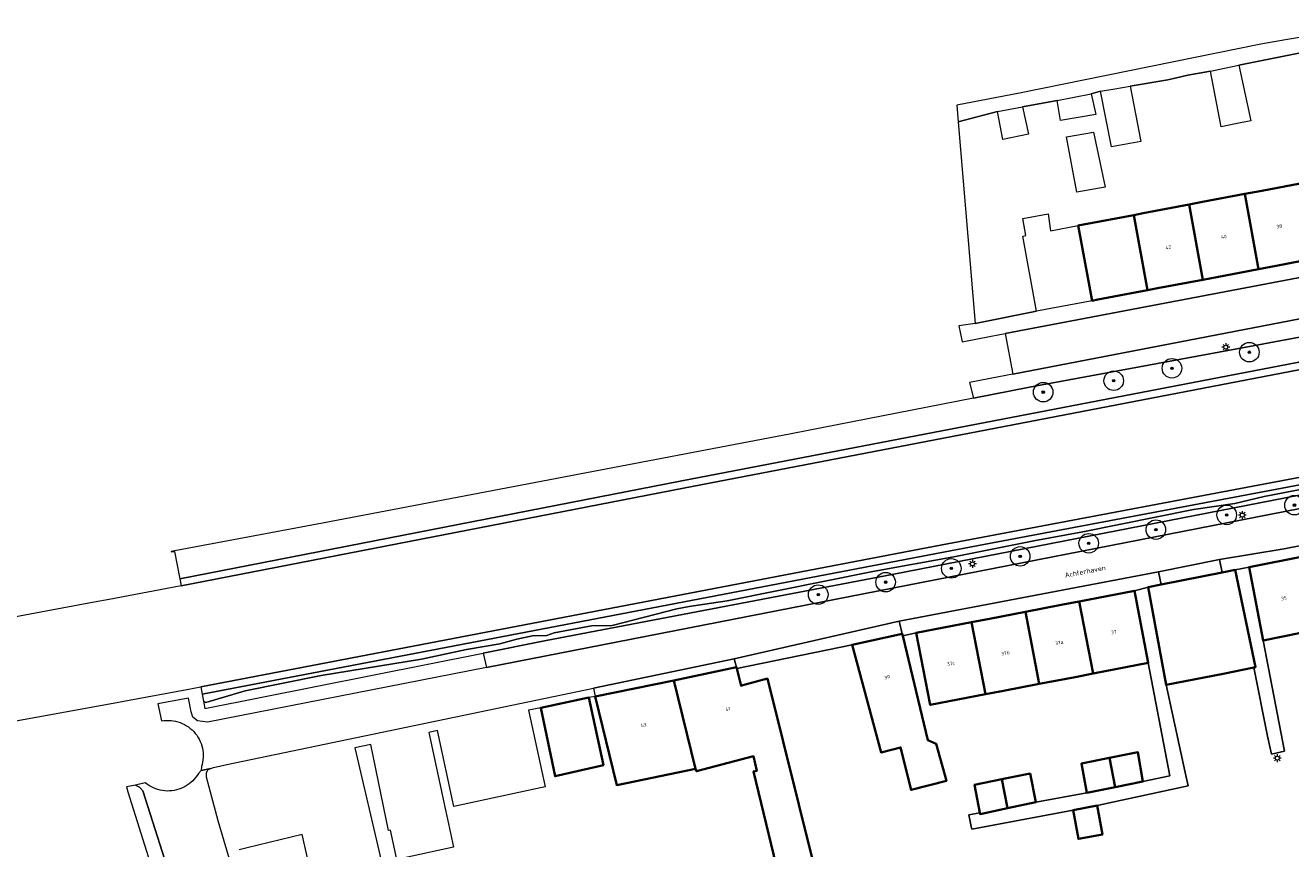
# Model space of a CAD drawing. Header units: metres. Extents: x 131489 to 134032, y 502353 to 503606.
# Tile 25 of 90: x 132337 to 132467, y 502948 to 503033. Entities that reach past the tile are written whole.
import ezdxf
from ezdxf.enums import TextEntityAlignment as Align

# ---------------------------------------------------------------- set-up
doc = ezdxf.new("R2010")
doc.units = ezdxf.units.M
for name, color, linetype, lineweight in [('B-WE-GR-BOOM-S', 92, 'Continuous', 25), ('B-WE-KL-ET_LS_OV_LICHTMAST-S', 190, 'Continuous', 25), ('B-WE-OG-BEBOUWING-GV', 7, 'Continuous', 35), ('B-WE-OG-BEBOUWING-T18', 1, 'Continuous', 18), ('B-WE-OG-TERREIN_CULTUURSCHEIDING-GV', 7, 'Continuous', 18), ('B-WE-OG-TERREIN_ERF-GV', 7, 'Continuous', 18), ('B-WE-OG-TOPOGRAFIE-T18', 1, 'Continuous', 18), ('B-WE-OG-WATER_SLOOT-GV', 120, 'Continuous', 18), ('B-WE-VH-VERHARDING_BETONSTRAATSTEEN-GV', 252, 'Continuous', 18), ('B-WE-VH-VERHARDING_STRAATBAKSTEEN-GV', 252, 'Continuous', 18), ('B-WE-VH-VERHARDING_TEGEL-GV', 252, 'Continuous', 18)]:
    doc.layers.add(name, color=color, linetype=linetype, lineweight=lineweight)
doc.styles.add('NLCS-ISO-M200-T18', font='NLCS-ISO.ttf', dxfattribs={"height": 0.36})
doc.styles.add('NLCS-ISO-M200-T25', font='NLCS-ISO.ttf', dxfattribs={"height": 0.5})

# ---------------------------------------------------------------- blocks, each defined once
blk = doc.blocks.new('SKL-ET_OV_LICHTMAST-SO')
at = {"color": 0, "linetype": 'ByBlock', "lineweight": 18}
for points in [[(-1.25, 0), (-2, 0)], [(-1.41, 1.41), (-0.88, 0.88)], [(0, 2), (0, 1.25)], [(0.88, 0.88), (1.41, 1.41)], [(2, 0), (1.25, 0)], [(-1.41, -1.41), (-0.88, -0.88)], [(0, -1.25), (0, -2)], [(0.88, -0.88), (1.41, -1.41)]]:
    blk.add_lwpolyline(points, dxfattribs=at)
blk.add_circle((0, 0), 1, dxfattribs=at)
blk = doc.blocks.new('SGR-BOOM_01-SO')
at = {"linetype": 'ByBlock', "lineweight": 18}
h = blk.add_hatch(color=0, dxfattribs=at)
h.dxf.hatch_style = 1
edge = h.paths.add_edge_path()
edge.add_arc((0, 0), 0.25, 0, 360)
at = {"color": 0, "linetype": 'ByBlock', "lineweight": 18}
for radius in [2, 0.25]:
    blk.add_circle((0, 0), radius, dxfattribs=at)

msp = doc.modelspace()

# ---------------------------------------------------------------- linework, layer by layer
at = {"layer": 'B-WE-OG-BEBOUWING-GV', "flags": 128}
for points in [[(132467.935, 503016.509), (132464.026, 503015.767), (132462.259, 503015.431), (132463.664, 503007.735), (132465.485, 503008.081), (132469.339, 503008.812)], [(132450.908, 503013.276), (132452.312, 503005.581), (132453.321, 503005.772), (132457.988, 503006.658), (132456.583, 503014.354), (132451.862, 503013.457)], [(132456.583, 503014.354), (132457.988, 503006.658), (132459.403, 503006.926), (132463.664, 503007.735), (132462.259, 503015.431), (132457.944, 503014.612)], [(132450.908, 503013.276), (132445.78, 503012.301), (132445.233, 503012.197), (132446.637, 503004.504), (132447.239, 503004.618), (132452.312, 503005.581)], [(132469.859, 502970.883), (132468.392, 502978.349), (132462.712, 502977.233), (132464.149, 502969.732)], [(132461.28, 502976.957), (132459.957, 502976.692), (132453.708, 502975.443), (132452.384, 502975.178), (132454.237, 502965.181), (132460.065, 502966.296), (132463.204, 502966.962), (132463.381, 502966.993)], [(132445.331, 502973.719), (132446.746, 502966.339), (132452.395, 502967.425), (132450.983, 502974.81)], [(132445.331, 502973.719), (132443.473, 502973.361), (132439.816, 502972.655), (132441.235, 502965.279), (132444.897, 502965.983), (132446.746, 502966.339)], [(132428.649, 502970.5), (132430.077, 502963.132), (132435.723, 502964.218), (132434.301, 502971.591)], [(132435.723, 502964.218), (132437.582, 502964.576), (132441.235, 502965.279), (132439.816, 502972.655), (132436.159, 502971.949), (132434.301, 502971.591)], [(132427.217, 502970.392), (132422.077, 502969.29), (132425.074, 502958.247), (132427.046, 502958.777), (132428.12, 502954.425), (132431.733, 502955.362), (132430.694, 502959.126), (132429.827, 502959.524), (132427.263, 502970.201)], [(132410.278, 502966.844), (132410.244, 502966.977), (132403.842, 502965.612), (132406.059, 502956.592), (132406.146, 502956.338), (132411.983, 502957.872), (132412.321, 502956.39), (132412.003, 502956.327), (132414.597, 502945.61), (132418.243, 502946.483), (132413.413, 502965.825), (132410.911, 502965.148), (132410.718, 502965.096)], [(132395.802, 502964), (132397.989, 502954.916), (132406.059, 502956.592), (132403.842, 502965.612)], [(132395.145, 502963.873), (132390.217, 502962.821), (132391.686, 502955.818), (132396.624, 502956.968)], [(132448.424, 502957.693), (132445.552, 502957.116), (132446.098, 502954.14), (132449, 502954.713)], [(132448.424, 502957.693), (132449, 502954.713), (132451.849, 502955.276), (132451.328, 502958.277)], [(132437.403, 502955.52), (132437.978, 502952.544), (132440.878, 502953.163), (132440.291, 502956.098)], [(132437.403, 502955.52), (132434.609, 502954.961), (132435.148, 502952.091), (132435.175, 502951.946), (132437.978, 502952.544)], [(132447.174, 502952.82), (132444.712, 502952.355), (132445.236, 502949.41), (132447.699, 502949.875)]]:
    msp.add_lwpolyline(points, close=True, dxfattribs=at)
at = {"layer": 'B-WE-OG-TERREIN_CULTUURSCHEIDING-GV', "flags": 128}
for points in [[(132474.236, 503001.95), (132463.686, 503000), (132440.239, 502995.666), (132434.519, 502994.542), (132415.859, 502990.875), (132367.877, 502981.739), (132352.392, 502978.819), (132352.396, 502978.805), (132352.752, 502978.843), (132353.29, 502976.045), (132404.671, 502986.063), (132404.673, 502986.063), (132480.95, 503000.736)], [(132526.272, 502996.674), (132435.734, 502979.573), (132430.735, 502978.628), (132355.559, 502964.235), (132355.698, 502963.513), (132355.95, 502963.372), (132359.97, 502964.584), (132367.758, 502966.151), (132378.011, 502967.802), (132382.623, 502968.804), (132386.043, 502969.392), (132387.773, 502969.862), (132389.39, 502970.187), (132390.83, 502970.221), (132391.586, 502970.509), (132395.423, 502971.216), (132397.544, 502971.269), (132404.14, 502972.972), (132405.418, 502973.216), (132409.296, 502973.775), (132424.218, 502976.783), (132432.508, 502978.299), (132440.675, 502979.933), (132445.699, 502980.838), (132457.025, 502983.118), (132461.238, 502983.762), (132464.259, 502984.452), (132474.662, 502986.477)], [(132474.662, 502986.477), (132464.259, 502984.452), (132461.238, 502983.762), (132457.025, 502983.118), (132445.699, 502980.838), (132440.675, 502979.933), (132432.508, 502978.299), (132424.218, 502976.783), (132409.296, 502973.775), (132405.418, 502973.216), (132404.14, 502972.972), (132397.544, 502971.269), (132395.423, 502971.216), (132391.586, 502970.509), (132390.83, 502970.221), (132389.39, 502970.187), (132387.773, 502969.862), (132386.043, 502969.392), (132382.623, 502968.804), (132378.011, 502967.802), (132367.758, 502966.151), (132359.97, 502964.584), (132355.95, 502963.372), (132355.698, 502963.513), (132355.845, 502962.749), (132384.336, 502968.431), (132390.588, 502969.678), (132426.368, 502976.502), (132467.825, 502984.595)]]:
    msp.add_lwpolyline(points, dxfattribs=at)
at = {"layer": 'B-WE-OG-TERREIN_ERF-GV', "flags": 128}
for points in [[(132469.851, 503030.247), (132461.674, 503028.621), (132462.885, 503022.912), (132461.321, 503022.599), (132459.858, 503022.306), (132458.755, 503028.008), (132456.456, 503027.593), (132454.383, 503027.118), (132450.551, 503026.47), (132451.629, 503020.795), (132450.144, 503020.535), (132448.641, 503020.272), (132447.51, 503025.968), (132446.546, 503025.679), (132447.01, 503023.568), (132443.423, 503022.937), (132443.081, 503024.989), (132439.536, 503024.343), (132440.142, 503021.566), (132437.502, 503021.014), (132436.965, 503023.856), (132432.942, 503022.805), (132434.693, 503002.174), (132440.961, 503003.426), (132439.557, 503011.119), (132439.86, 503011.176), (132439.564, 503012.905), (132442.157, 503013.409), (132442.403, 503011.66), (132445.233, 503012.197), (132445.78, 503012.301), (132450.908, 503013.276), (132451.862, 503013.457), (132456.583, 503014.354), (132457.944, 503014.612), (132462.259, 503015.431), (132464.026, 503015.767), (132467.935, 503016.509)], [(132469.859, 502970.883), (132464.149, 502969.732), (132466.323, 502958.383), (132464.991, 502958.097), (132464.599, 502959.925), (132463.204, 502966.962), (132460.065, 502966.296), (132454.237, 502965.181), (132456.164, 502956.202), (132456.459, 502954.829), (132447.174, 502952.82), (132447.699, 502949.875), (132445.236, 502949.41), (132444.712, 502952.355), (132434.319, 502950.409), (132434.267, 502950.686), (132434.043, 502951.884), (132435.148, 502952.091), (132434.609, 502954.961), (132437.403, 502955.52), (132440.291, 502956.098), (132440.878, 502953.163), (132446.098, 502954.14), (132445.552, 502957.116), (132448.424, 502957.693), (132451.328, 502958.277), (132451.849, 502955.276), (132454.605, 502955.868), (132452.395, 502967.425), (132446.746, 502966.339), (132444.897, 502965.983), (132441.235, 502965.279), (132437.582, 502964.576), (132435.723, 502964.218), (132430.077, 502963.132), (132428.649, 502970.5), (132427.263, 502970.201), (132429.827, 502959.524), (132430.694, 502959.126), (132431.733, 502955.362), (132428.12, 502954.425), (132427.046, 502958.777), (132425.074, 502958.247), (132422.077, 502969.29), (132410.278, 502966.844), (132410.718, 502965.096), (132410.911, 502965.148), (132413.413, 502965.825), (132418.243, 502946.483)], [(132414.597, 502945.61), (132412.003, 502956.327), (132412.321, 502956.39), (132411.983, 502957.872), (132406.146, 502956.338), (132406.059, 502956.592), (132397.989, 502954.916), (132395.802, 502964), (132395.145, 502963.873), (132396.624, 502956.968), (132391.686, 502955.818), (132390.217, 502962.821), (132388.949, 502962.586), (132390.679, 502954.728), (132381.339, 502952.712), (132379.636, 502960.491), (132378.758, 502960.294), (132380.444, 502952.519), (132380.676, 502951.448), (132381.301, 502948.568), (132375.476, 502947.316), (132374.834, 502950.304), (132374.626, 502950.261), (132372.836, 502959.067), (132371.179, 502958.742), (132373.886, 502947.201)], [(132366.77, 502945.66), (132365.801, 502949.857), (132360.166, 502948.496), (132359.37, 502948.304)]]:
    msp.add_lwpolyline(points, dxfattribs=at)
msp.add_lwpolyline([(132444.033, 503021.275), (132446.791, 503021.771), (132447.979, 503016.119), (132445.084, 503015.629)], close=True, dxfattribs=at)
at = {"layer": 'B-WE-OG-WATER_SLOOT-GV', "flags": 128}
for points in [[(132481.092, 503000), (132404.815, 502985.327), (132353.431, 502975.308), (132351.979, 502975.035), (132346.061, 502973.924), (132344.53, 502973.637), (132272.014, 502960.076)], [(132480.95, 503000.736), (132404.673, 502986.063), (132404.671, 502986.063), (132353.29, 502976.045), (132353.431, 502975.308), (132404.815, 502985.327), (132481.092, 503000)], [(132334.211, 502961.1), (132346.473, 502963.291), (132348.115, 502963.6), (132354.001, 502964.706), (132355.418, 502964.972), (132430.595, 502979.365), (132526.136, 502997.412)], [(132526.136, 502997.412), (132430.595, 502979.365), (132355.418, 502964.972), (132355.559, 502964.235), (132430.735, 502978.628), (132435.734, 502979.573), (132526.272, 502996.674)]]:
    msp.add_lwpolyline(points, dxfattribs=at)
at = {"layer": 'B-WE-VH-VERHARDING_BETONSTRAATSTEEN-GV', "flags": 128}
msp.add_lwpolyline([(132437.742, 503001.137), (132438.533, 502996.981), (132519.05, 503012.526), (132520.024, 503012.714), (132519.26, 503016.712), (132518.286, 503016.526), (132515.292, 503015.954), (132480.122, 503009.197)], close=True, dxfattribs=at)
at = {"layer": 'B-WE-VH-VERHARDING_STRAATBAKSTEEN-GV', "flags": 128}
for points in [[(132384.336, 502968.431), (132384.665, 502966.951), (132501.967, 502989.895), (132501.785, 502991.054), (132501.776, 502991.112), (132467.825, 502984.595), (132426.368, 502976.502), (132390.588, 502969.678)], [(132453.448, 502976.748), (132453.708, 502975.443), (132459.957, 502976.692), (132459.697, 502977.998)], [(132427.217, 502970.392), (132426.906, 502971.685), (132410.03, 502967.841), (132410.244, 502966.977), (132410.278, 502966.844), (132422.077, 502969.29)], [(132395.607, 502964.834), (132395.802, 502964), (132403.842, 502965.612), (132410.244, 502966.977), (132410.03, 502967.841)], [(132367.303, 502894.485), (132367.772, 502894.956), (132368.034, 502895.478), (132367.977, 502896.3), (132365.112, 502904.71), (132355.975, 502933.992), (132349.496, 502954.322), (132349.167, 502954.693), (132348.749, 502954.898), (132347.829, 502954.733), (132347.947, 502954.222), (132353.273, 502937.294), (132355.878, 502929.18), (132355.415, 502929.014), (132359.029, 502919.097), (132358.885, 502919.047), (132359.399, 502917.786), (132360.975, 502913.194), (132362.271, 502909.417), (132363.384, 502905.843), (132363.273, 502905.805), (132366.798, 502895.404)]]:
    msp.add_lwpolyline(points, close=True, dxfattribs=at)
for points in [[(132501.967, 502989.895), (132384.665, 502966.951), (132356.111, 502961.366), (132355.084, 502961.511), (132354.621, 502961.88), (132354.452, 502962.402), (132354.175, 502963.819), (132351.04, 502963.224), (132351.421, 502961.485), (132351.659, 502961.52), (132351.899, 502961.539), (132352.14, 502961.542), (132352.38, 502961.529), (132352.618, 502961.5), (132352.855, 502961.455), (132353.087, 502961.394), (132353.315, 502961.318), (132353.538, 502961.228), (132353.754, 502961.122), (132353.963, 502961.002), (132354.163, 502960.869), (132354.354, 502960.723), (132354.535, 502960.565), (132354.705, 502960.394), (132354.863, 502960.213), (132355.008, 502960.022), (132355.141, 502959.821), (132355.26, 502959.613), (132355.365, 502959.396), (132355.378, 502959.365), (132355.455, 502959.173), (132355.531, 502958.945), (132355.591, 502958.712), (132355.635, 502958.476), (132355.663, 502958.237), (132355.676, 502957.997), (132355.673, 502957.756), (132355.653, 502957.517), (132355.618, 502957.279), (132355.567, 502957.044), (132355.5, 502956.813), (132355.461, 502956.398), (132356.457, 502956.62), (132356.717, 502956.727), (132358.108, 502957.017), (132395.607, 502964.834), (132410.03, 502967.841), (132426.906, 502971.685), (132453.448, 502976.748), (132459.697, 502977.998), (132466.294, 502979.091), (132494.743, 502984.705)], [(132359.582, 502943.161), (132357.219, 502951.251), (132356.027, 502955.742), (132356.01, 502956.215), (132356.196, 502956.513), (132356.457, 502956.62), (132355.461, 502956.398), (132355.189, 502956.115), (132355.061, 502955.911), (132354.921, 502955.716), (132354.767, 502955.531), (132354.602, 502955.356), (132354.425, 502955.193), (132354.238, 502955.042), (132354.041, 502954.903), (132353.836, 502954.779), (132353.623, 502954.668), (132353.402, 502954.571), (132353.176, 502954.489), (132352.945, 502954.423), (132352.71, 502954.372), (132352.472, 502954.337), (132352.233, 502954.317), (132351.992, 502954.314), (132351.752, 502954.327), (132351.513, 502954.355), (132351.277, 502954.4), (132351.044, 502954.46), (132350.816, 502954.535), (132350.593, 502954.625), (132350.377, 502954.73), (132350.168, 502954.849), (132349.967, 502954.982), (132349.73, 502955.166), (132348.749, 502954.898), (132349.167, 502954.693), (132349.496, 502954.322), (132355.975, 502933.992)]]:
    msp.add_lwpolyline(points, dxfattribs=at)
at = {"layer": 'B-WE-VH-VERHARDING_TEGEL-GV', "flags": 128}
for points in [[(132475.399, 503032.697), (132466.428, 503031.198), (132463.915, 503030.755), (132439.226, 503025.761), (132432.793, 503024.511), (132432.942, 503022.805), (132436.965, 503023.856), (132439.536, 503024.343), (132443.081, 503024.989), (132446.546, 503025.679), (132447.51, 503025.968), (132448.966, 503026.208), (132450.551, 503026.47), (132454.383, 503027.118), (132456.456, 503027.593), (132458.755, 503028.008), (132460.186, 503028.309), (132461.674, 503028.621), (132469.851, 503030.247)], [(132469.339, 503008.812), (132465.485, 503008.081), (132463.664, 503007.735), (132459.403, 503006.926), (132457.988, 503006.658), (132453.321, 503005.772), (132452.312, 503005.581), (132447.239, 503004.618), (132446.637, 503004.504), (132440.961, 503003.426), (132434.693, 503002.174), (132433.003, 503001.916), (132433.34, 503000.299), (132436.299, 503000.862), (132437.742, 503001.137), (132480.122, 503009.197)], [(132494.743, 502984.705), (132466.294, 502979.091), (132459.697, 502977.998), (132459.957, 502976.692), (132461.28, 502976.957), (132462.712, 502977.233), (132468.392, 502978.349)]]:
    msp.add_lwpolyline(points, dxfattribs=at)
for points in [[(132434.519, 502994.542), (132440.239, 502995.666), (132463.686, 503000), (132474.236, 503001.95), (132514.356, 503009.707), (132544.309, 503015.432), (132546.344, 503015.821), (132551.157, 503016.784), (132560.175, 503018.589), (132575.621, 503021.68), (132575.735, 503021.964), (132576.158, 503023.018), (132526.47, 503013.953), (132525.924, 503013.853), (132520.024, 503012.714), (132519.05, 503012.526), (132438.533, 502996.981), (132437.09, 502996.703), (132434.114, 502996.128)], [(132439.816, 502972.655), (132443.473, 502973.361), (132445.331, 502973.719), (132450.983, 502974.81), (132452.384, 502975.178), (132453.708, 502975.443), (132453.448, 502976.748), (132426.906, 502971.685), (132427.217, 502970.392), (132427.263, 502970.201), (132428.649, 502970.5), (132434.301, 502971.591), (132436.159, 502971.949)], [(132461.28, 502976.957), (132463.381, 502966.993), (132463.204, 502966.962), (132464.599, 502959.925), (132464.991, 502958.097), (132466.323, 502958.383), (132464.149, 502969.732), (132462.712, 502977.233)], [(132444.712, 502952.355), (132447.174, 502952.82), (132456.459, 502954.829), (132456.164, 502956.202), (132454.237, 502965.181), (132452.384, 502975.178), (132450.983, 502974.81), (132452.395, 502967.425), (132454.605, 502955.868), (132451.849, 502955.276), (132449, 502954.713), (132446.098, 502954.14), (132440.878, 502953.163), (132437.978, 502952.544), (132435.175, 502951.946), (132435.148, 502952.091), (132434.043, 502951.884), (132434.267, 502950.686), (132434.319, 502950.409)]]:
    msp.add_lwpolyline(points, close=True, dxfattribs=at)

# ---------------------------------------------------------------- block references
at = {"layer": 'B-WE-GR-BOOM-S', "xscale": 0.5, "yscale": 0.5, "zscale": 0.5}
for p in [(132462.737, 502999.232), (132448.856, 502996.314), (132454.814, 502997.59), (132441.64, 502995.144), (132467.352, 502983.577), (132460.424, 502982.578), (132453.17, 502981.069), (132446.301, 502979.673), (132439.28, 502978.335), (132432.234, 502977.103), (132425.517, 502975.695), (132418.617, 502974.417)]:
    msp.add_blockref('SGR-BOOM_01-SO', p, dxfattribs=at)
at = {"layer": 'B-WE-KL-ET_LS_OV_LICHTMAST-S', "xscale": 0.2, "yscale": 0.2, "zscale": 0.2}
for p in [(132460.323, 502999.751), (132462.015, 502982.563), (132434.4, 502977.564), (132465.6, 502957.675)]:
    msp.add_blockref('SKL-ET_OV_LICHTMAST-SO', p, dxfattribs=at)

# ---------------------------------------------------------------- texts
at = {"layer": 'B-WE-OG-BEBOUWING-T18', "style": 'NLCS-ISO-M200-T18'}
for s, rotation, p in [('38', 10.3, (132465.801, 503012.122)), ('40', 10.3, (132460.124, 503011.045)), ('42', 10.3, (132454.449, 503009.967)), ('35', 11.1, (132466.271, 502974.048)), ('37', 10.9, (132448.87, 502970.574)), ('37a', 10.9, (132443.286, 502969.499)), ('37c', 10.9, (132432.187, 502967.36)), ('37b', 10.9, (132437.771, 502968.436)), ('39', 15.4, (132425.669, 502965.964)), ('41', 14, (132409.364, 502962.702)), ('43', 13.5, (132400.744, 502961.075))]:
    msp.add_text(s, height=0.36, rotation=rotation, dxfattribs=at).set_placement(p, align=Align.MIDDLE)
at = {"layer": 'B-WE-OG-TOPOGRAFIE-T18', "style": 'NLCS-ISO-M200-T25'}
msp.add_text('Achterhaven', height=0.5, rotation=10.8, dxfattribs=at).set_placement((132445.933, 502976.794), align=Align.MIDDLE)

doc.saveas('drawing.dxf')
